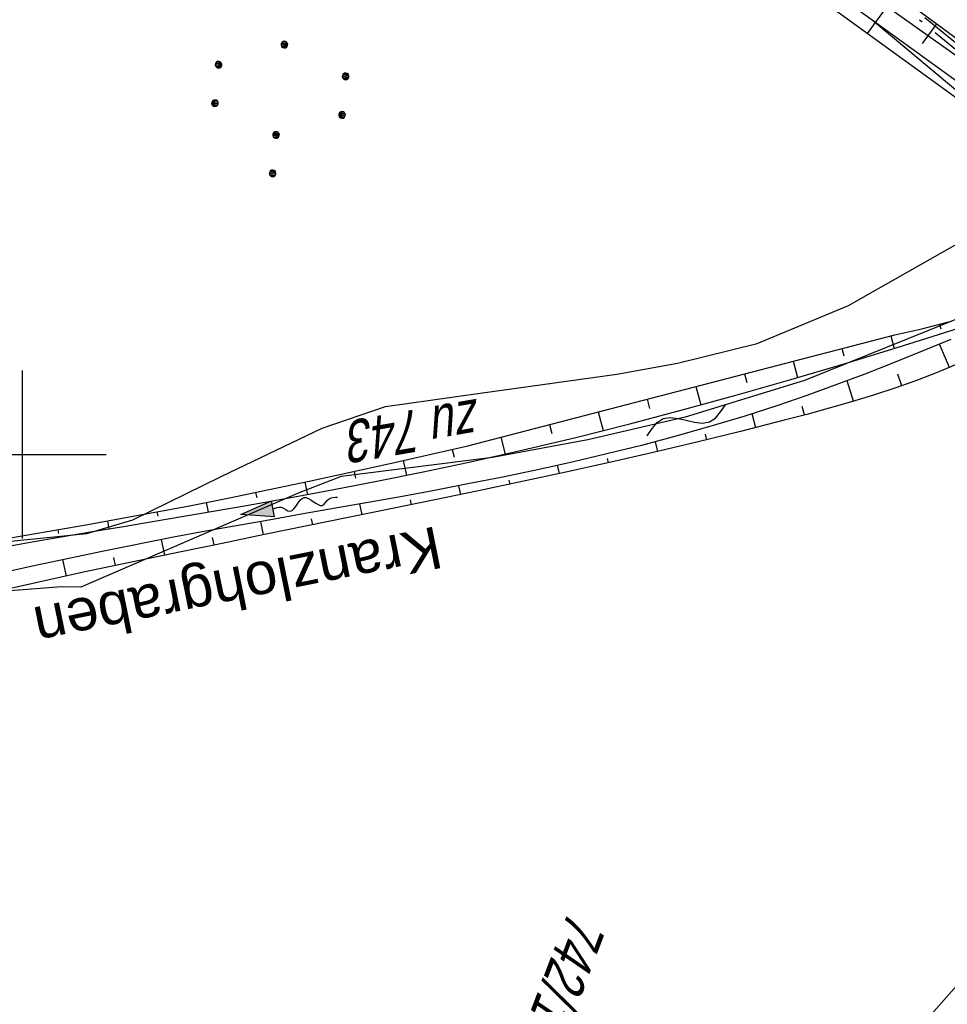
# Model space of a CAD drawing. Extents: x 508892 to 509489, y 458506 to 459473.
# Tile 48 of 63: x 509300 to 509355, y 459167 to 459226. Entities that reach past the tile are written whole.
import ezdxf

# ---------------------------------------------------------------- set-up
doc = ezdxf.new("R2010")
doc.units = 0
doc.header["$LTSCALE"] = 10
doc.header["$MEASUREMENT"] = 0
for name, pattern in [('ACAD_ISO13W100', [36, 12, -3, 12, -3, 0, -3, 0, -3]), ('ACAD_ISO14W100', [25.5, 12, -3, 0.5, -3, 0.5, -3, 0.5, -3]), ('LT00', [0]), ('LT08', [0.42, 0.2, -0.1, 0.02, -0.1])]:
    doc.linetypes.add(name, pattern=pattern)
doc.layers.get('0').update_dxf_attribs({"linetype": 'LT00'})
for name, color, linetype in [('--FLIEßRICHTPFEIL', 180, 'Continuous'), ('--WASSER_NUTZUNG', 180, 'Continuous'), ('DFK_FLUR_NR', 250, 'LT00'), ('DFK_KATASTER', 250, 'LT00'), ('DFK_NUTZUNG', 250, 'LT00'), ('GASLTG', 250, 'ACAD_ISO13W100'), ('GEWÄSSERNAME', 255, 'Continuous'), ('STROM_FREILTG', 80, 'STROMFREILEITUNG'), ('TELEKOM', 210, 'ACAD_ISO14W100'), ('V111_BOESCH', 250, 'LT00'), ('V111_BOSCHUNG', 250, 'LT00'), ('V111_GRABEN', 250, 'LT00'), ('V111_RASTER', 250, 'LT00')]:
    doc.layers.add(name, color=color, linetype=linetype)
doc.styles.add('Beschrift', font='ARIAL.TTF')
doc.styles.get("Standard").update_dxf_attribs({"font": 'ARIAL.TTF'})
doc.styles.add('Strom', font='txt-alt.shx')
doc.linetypes.add('STROMFREILEITUNG', pattern='A,12.7,-5.5,["xx",Strom,S=2.5,R=0,X=-2.6,Y=-0.85],-4.35', length=22.55)

# ---------------------------------------------------------------- blocks, each defined once
blk = doc.blocks.new('SYMB7251')
at = {"color": 0, "linetype": 'ByBlock'}
for points in [[(-0.25, 0), (-0.208333, 0.028889), (-0.166667, 0.051111), (-0.125, 0.06), (-0.083333, 0.051111), (-0.041667, 0.028889), (0, 0)], [(0, 0), (0.041667, -0.028889), (0.083333, -0.051111), (0.125, -0.06), (0.166667, -0.051111), (0.208333, -0.028889), (0.25, 0)]]:
    blk.add_lwpolyline(points, dxfattribs=at)
blk = doc.blocks.new('SYMB7110')
at = {"color": 0, "linetype": 'ByBlock'}
for p, q in [((-0.515, 0.392919), (-0.515, 0.367081)), ((-0.51, 0.362895), (-0.51, 0.397105)), ((-0.505, 0.399164), (-0.505, 0.360836)), ((-0.5, 0.360204), (-0.5, 0.399796)), ((-0.495, 0.399164), (-0.495, 0.360836)), ((-0.49, 0.362895), (-0.49, 0.397105)), ((-0.485, 0.392919), (-0.485, 0.367081)), ((-0.48, 0.379874), (-0.48, 0.380145)), ((-0.285, 0.392919), (-0.285, 0.367081)), ((-0.28, 0.362895), (-0.28, 0.397105)), ((-0.275, 0.399164), (-0.275, 0.360836)), ((-0.27, 0.360204), (-0.27, 0.399796)), ((-0.265, 0.399164), (-0.265, 0.360836)), ((-0.26, 0.362895), (-0.26, 0.397105)), ((-0.255, 0.392919), (-0.255, 0.367081)), ((-0.25, 0.379874), (-0.25, 0.380146)), ((0.255, 0.392919), (0.255, 0.367081)), ((0.26, 0.362895), (0.26, 0.397105)), ((0.265, 0.399164), (0.265, 0.360836)), ((0.27, 0.360204), (0.27, 0.399796)), ((0.275, 0.399164), (0.275, 0.360836)), ((0.28, 0.362895), (0.28, 0.397105)), ((0.285, 0.392919), (0.285, 0.367081)), ((0.29, 0.379874), (0.29, 0.380145)), ((0.485, 0.392919), (0.485, 0.367081)), ((0.49, 0.362895), (0.49, 0.397105)), ((0.495, 0.399164), (0.495, 0.360836)), ((0.5, 0.360204), (0.5, 0.399796)), ((0.505, 0.399164), (0.505, 0.360836)), ((0.51, 0.362895), (0.51, 0.397105)), ((0.515, 0.392919), (0.515, 0.367081)), ((0.52, 0.379874), (0.52, 0.380146)), ((-0.9, 0.012919), (-0.9, -0.012919)), ((-0.895, -0.017106), (-0.895, 0.017105)), ((-0.89, 0.019164), (-0.89, -0.019164)), ((-0.885, -0.019797), (-0.885, 0.019796)), ((-0.88, 0.019164), (-0.88, -0.019164)), ((-0.875, -0.017106), (-0.875, 0.017105)), ((-0.87, 0.012919), (-0.87, -0.012919)), ((-0.865, -0.000126), (-0.865, 0.000145)), ((-0.67, 0.012919), (-0.67, -0.012919)), ((-0.665, -0.017106), (-0.665, 0.017105)), ((-0.66, 0.019164), (-0.66, -0.019164)), ((-0.655, -0.019797), (-0.655, 0.019796)), ((-0.65, 0.019164), (-0.65, -0.019164)), ((-0.645, -0.017106), (-0.645, 0.017105)), ((-0.64, 0.012919), (-0.64, -0.012919)), ((-0.635, -0.000126), (-0.635, 0.000145)), ((-0.13, 0.012919), (-0.13, -0.012919)), ((-0.125, -0.017105), (-0.125, 0.017105)), ((-0.12, 0.019164), (-0.12, -0.019164)), ((-0.115, -0.019796), (-0.115, 0.019796)), ((-0.11, 0.019164), (-0.11, -0.019164)), ((-0.105, -0.017105), (-0.105, 0.017105)), ((-0.1, 0.012919), (-0.1, -0.012919)), ((-0.095, -0.000126), (-0.095, 0.000146)), ((0.1, 0.012919), (0.1, -0.012919)), ((0.105, -0.017105), (0.105, 0.017105)), ((0.11, 0.019164), (0.11, -0.019164)), ((0.115, -0.019796), (0.115, 0.019796)), ((0.12, 0.019164), (0.12, -0.019164)), ((0.125, -0.017105), (0.125, 0.017105)), ((0.13, 0.012919), (0.13, -0.012919)), ((0.135, -0.000126), (0.135, 0.000146)), ((0.64, 0.012919), (0.64, -0.012919)), ((0.645, -0.017105), (0.645, 0.017105)), ((0.65, 0.019164), (0.65, -0.019164)), ((0.655, -0.019796), (0.655, 0.019796)), ((0.66, 0.019164), (0.66, -0.019164)), ((0.665, -0.017105), (0.665, 0.017105)), ((0.67, 0.012919), (0.67, -0.012919)), ((0.675, -0.000126), (0.675, 0.000146)), ((0.87, 0.012919), (0.87, -0.012919)), ((0.875, -0.017105), (0.875, 0.017105)), ((0.88, 0.019164), (0.88, -0.019164)), ((0.885, -0.019796), (0.885, 0.019796)), ((0.89, 0.019164), (0.89, -0.019164)), ((0.895, -0.017105), (0.895, 0.017105)), ((0.9, 0.012919), (0.9, -0.012919)), ((0.905, -0.000126), (0.905, 0.000146)), ((-0.515, -0.367081), (-0.515, -0.392919)), ((-0.51, -0.397105), (-0.51, -0.362895)), ((-0.505, -0.360836), (-0.505, -0.399164)), ((-0.5, -0.399796), (-0.5, -0.360204)), ((-0.495, -0.360836), (-0.495, -0.399164)), ((-0.49, -0.397106), (-0.49, -0.362895)), ((-0.485, -0.367081), (-0.485, -0.392919)), ((-0.48, -0.380126), (-0.48, -0.379855)), ((-0.285, -0.367081), (-0.285, -0.392919)), ((-0.28, -0.397105), (-0.28, -0.362895)), ((-0.275, -0.360836), (-0.275, -0.399164)), ((-0.27, -0.399796), (-0.27, -0.360204)), ((-0.265, -0.360836), (-0.265, -0.399164)), ((-0.26, -0.397105), (-0.26, -0.362895)), ((-0.255, -0.367081), (-0.255, -0.392919)), ((-0.25, -0.380126), (-0.25, -0.379855)), ((0.255, -0.367081), (0.255, -0.392919)), ((0.26, -0.397105), (0.26, -0.362895)), ((0.265, -0.360836), (0.265, -0.399164)), ((0.27, -0.399796), (0.27, -0.360204)), ((0.275, -0.360836), (0.275, -0.399164)), ((0.28, -0.397105), (0.28, -0.362895)), ((0.285, -0.367081), (0.285, -0.392919)), ((0.29, -0.380126), (0.29, -0.379855)), ((0.485, -0.367081), (0.485, -0.392919)), ((0.49, -0.397105), (0.49, -0.362895)), ((0.495, -0.360836), (0.495, -0.399164)), ((0.5, -0.399796), (0.5, -0.360204)), ((0.505, -0.360836), (0.505, -0.399164)), ((0.51, -0.397105), (0.51, -0.362895)), ((0.515, -0.367081), (0.515, -0.392919)), ((0.52, -0.380126), (0.52, -0.379855))]:
    blk.add_line(p, q, dxfattribs=at)
for points in [[(-0.48, 0.38), (-0.481981, 0.388678), (-0.48753, 0.395637), (-0.49555, 0.399499), (-0.50445, 0.399499), (-0.51247, 0.395637), (-0.518019, 0.388678), (-0.52, 0.38), (-0.518019, 0.371322), (-0.51247, 0.364363), (-0.50445, 0.360501), (-0.49555, 0.360501), (-0.48753, 0.364363), (-0.481981, 0.371322), (-0.48, 0.38)], [(-0.25, 0.38), (-0.251981, 0.388678), (-0.25753, 0.395637), (-0.26555, 0.399499), (-0.27445, 0.399499), (-0.28247, 0.395637), (-0.288019, 0.388678), (-0.29, 0.38), (-0.288019, 0.371322), (-0.28247, 0.364363), (-0.27445, 0.360501), (-0.26555, 0.360501), (-0.25753, 0.364363), (-0.251981, 0.371322), (-0.25, 0.38)], [(0.29, 0.38), (0.288019, 0.388678), (0.28247, 0.395637), (0.27445, 0.399499), (0.26555, 0.399499), (0.25753, 0.395637), (0.251981, 0.388678), (0.25, 0.38), (0.251981, 0.371322), (0.25753, 0.364363), (0.26555, 0.360501), (0.27445, 0.360501), (0.28247, 0.364363), (0.288019, 0.371322), (0.29, 0.38)], [(0.52, 0.38), (0.518019, 0.388678), (0.51247, 0.395637), (0.50445, 0.399499), (0.495549, 0.399499), (0.48753, 0.395637), (0.481981, 0.388678), (0.48, 0.38), (0.481981, 0.371322), (0.48753, 0.364363), (0.495549, 0.360501), (0.50445, 0.360501), (0.51247, 0.364363), (0.518019, 0.371322), (0.52, 0.38)], [(-0.865, 0), (-0.866981, 0.008678), (-0.87253, 0.015637), (-0.88055, 0.019498), (-0.88945, 0.019498), (-0.89747, 0.015637), (-0.903019, 0.008678), (-0.905, 0)], [(-0.905, 0), (-0.903019, -0.008678), (-0.89747, -0.015637), (-0.88945, -0.019499), (-0.88055, -0.019499), (-0.87253, -0.015637), (-0.866981, -0.008678), (-0.865, 0)], [(-0.635, 0), (-0.636981, 0.008678), (-0.64253, 0.015637), (-0.65055, 0.019498), (-0.65945, 0.019498), (-0.66747, 0.015637), (-0.673019, 0.008678), (-0.675, 0)], [(-0.675, 0), (-0.673019, -0.008678), (-0.66747, -0.015637), (-0.65945, -0.019499), (-0.65055, -0.019499), (-0.64253, -0.015637), (-0.636981, -0.008678), (-0.635, 0)], [(-0.095, 0), (-0.096981, 0.008678), (-0.10253, 0.015637), (-0.11055, 0.019499), (-0.11945, 0.019499), (-0.12747, 0.015637), (-0.133019, 0.008678), (-0.135, 0)], [(-0.135, 0), (-0.133019, -0.008678), (-0.12747, -0.015637), (-0.11945, -0.019499), (-0.11055, -0.019499), (-0.10253, -0.015637), (-0.096981, -0.008678), (-0.095, 0)], [(0.135, 0), (0.133019, 0.008678), (0.12747, 0.015637), (0.11945, 0.019499), (0.11055, 0.019499), (0.10253, 0.015637), (0.096981, 0.008678), (0.095, 0)], [(0.095, 0), (0.096981, -0.008678), (0.10253, -0.015637), (0.11055, -0.019499), (0.11945, -0.019499), (0.12747, -0.015637), (0.133019, -0.008678), (0.135, 0)], [(0.675, 0), (0.673019, 0.008678), (0.66747, 0.015637), (0.65945, 0.019499), (0.65055, 0.019499), (0.64253, 0.015637), (0.636981, 0.008678), (0.635, 0)], [(0.635, 0), (0.636981, -0.008678), (0.64253, -0.015637), (0.65055, -0.019499), (0.65945, -0.019499), (0.66747, -0.015637), (0.673019, -0.008678), (0.675, 0)], [(0.905, 0), (0.903019, 0.008678), (0.89747, 0.015637), (0.88945, 0.019499), (0.88055, 0.019499), (0.87253, 0.015637), (0.866981, 0.008678), (0.865, 0)], [(0.865, 0), (0.866981, -0.008678), (0.87253, -0.015637), (0.88055, -0.019499), (0.88945, -0.019499), (0.89747, -0.015637), (0.903019, -0.008678), (0.905, 0)], [(-0.48, -0.38), (-0.481981, -0.371322), (-0.48753, -0.364363), (-0.49555, -0.360501), (-0.50445, -0.360501), (-0.51247, -0.364363), (-0.518019, -0.371322), (-0.52, -0.38), (-0.518019, -0.388678), (-0.51247, -0.395637), (-0.50445, -0.399499), (-0.49555, -0.399499), (-0.48753, -0.395637), (-0.481981, -0.388678), (-0.48, -0.38)], [(-0.25, -0.38), (-0.251981, -0.371322), (-0.25753, -0.364363), (-0.26555, -0.360501), (-0.27445, -0.360501), (-0.28247, -0.364363), (-0.288019, -0.371322), (-0.29, -0.38), (-0.288019, -0.388678), (-0.28247, -0.395637), (-0.27445, -0.399499), (-0.26555, -0.399499), (-0.25753, -0.395637), (-0.251981, -0.388678), (-0.25, -0.38)], [(0.29, -0.38), (0.288019, -0.371322), (0.28247, -0.364363), (0.27445, -0.360501), (0.26555, -0.360501), (0.25753, -0.364363), (0.251981, -0.371322), (0.25, -0.38), (0.251981, -0.388678), (0.25753, -0.395637), (0.26555, -0.399499), (0.27445, -0.399499), (0.28247, -0.395637), (0.288019, -0.388678), (0.29, -0.38)], [(0.52, -0.38), (0.518019, -0.371322), (0.51247, -0.364363), (0.50445, -0.360501), (0.495549, -0.360501), (0.48753, -0.364363), (0.481981, -0.371322), (0.48, -0.38), (0.481981, -0.388678), (0.48753, -0.395637), (0.495549, -0.399499), (0.50445, -0.399499), (0.51247, -0.395637), (0.518019, -0.388678), (0.52, -0.38)]]:
    blk.add_lwpolyline(points, dxfattribs=at)
blk = doc.blocks.new('FLIEßRICHTPFEIL')
at = {"layer": '--FLIEßRICHTPFEIL'}
blk.add_hatch(color=256, dxfattribs=at).paths.add_polyline_path([(-1.95, 0.4875), (-1.95, -0.4875), (0, 0)])
for p, q in [((-1.95, 0.4875), (-1.95, -0.4875)), ((-1.95, 0.4875), (0, 0)), ((0, 0), (-1.95, -0.4875))]:
    blk.add_line(p, q, dxfattribs=at)
at = {"layer": '--FLIEßRICHTPFEIL', "start_tangent": (-1, 0), "end_tangent": (-1, 0)}
blk.add_spline([(-1.95, 0), (-2.4375, 0), (-2.925, 0.325), (-3.4125, 0), (-3.9, -0.325), (-4.3875, 0), (-4.875, 0.325), (-5.3625, 0), (-5.85, 0)], degree=3, dxfattribs=at)

msp = doc.modelspace()

# ---------------------------------------------------------------- linework, layer by layer
at = {"layer": 'DFK_KATASTER'}
for p, q in [((509350.65, 459225.85), (509300.948, 459261.789)), ((509362.2, 459216.189), (509350.65, 459225.85)), ((509381.643, 459203.439), (509350.65, 459225.85)), ((509349.23, 459208.87), (509355.57, 459212.45)), ((509343.79, 459206.6), (509349.23, 459208.87)), ((509357.98, 459208.99), (509346.61, 459204.399)), ((509339.05, 459205.43), (509343.79, 459206.6)), ((509335.44, 459204.78), (509339.05, 459205.43)), ((509327.3, 459203.65), (509335.44, 459204.78)), ((509346.61, 459204.399), (509339.51, 459202.209)), ((509321.65, 459202.859), (509327.3, 459203.65)), ((509317.87, 459201.559), (509321.65, 459202.859)), ((509339.51, 459202.209), (509333.71, 459200.869)), ((509311.9, 459198.7), (509317.87, 459201.559)), ((509333.71, 459200.869), (509328.03, 459199.819)), ((509328.03, 459199.819), (509319.02, 459198.689)), ((509306.6, 459196.11), (509311.9, 459198.7)), ((509319.02, 459198.689), (509316.54, 459197.73)), ((509316.54, 459197.73), (509303.5, 459192.1)), ((509303.86, 459195.29), (509306.6, 459196.11)), ((509297.85, 459194.69), (509303.86, 459195.29)), ((509302.35, 459192.119), (509291, 459191.21)), ((509303.5, 459192.1), (509302.35, 459192.119))]:
    msp.add_line(p, q, dxfattribs=at)
at = {"layer": 'GASLTG', "ltscale": 0.05, "flags": 128}
msp.add_lwpolyline([(509204.678, 459308.643), (509215.293, 459304.023), (509223.884, 459300.419), (509239.689, 459293.631), (509252.781, 459287.527), (509284.465, 459272.471), (509295.382, 459267.736), (509312.38, 459256.172), (509334.001, 459240.645), (509351.802, 459227.539), (509353.784, 459226.01), (509361.074, 459220.065), (509364.996, 459217.291), (509368.29, 459214.221), (509370.885, 459211.854), (509372.499, 459210.587), (509373.736, 459209.743), (509374.083, 459209.728), (509374.611, 459210.135), (509376.548, 459212.407), (509378.208, 459214.895), (509379.656, 459216.041), (509384.219, 459212.596), (509391.896, 459206.581), (509407.304, 459195.616), (509419.149, 459187.519), (509419.217, 459187.474)], dxfattribs=at)
at = {"layer": 'GASLTG', "color": 80, "linetype": 'LT08', "flags": 128}
msp.add_lwpolyline([(509204.619, 459308.342), (509215.175, 459303.747), (509223.767, 459300.143), (509239.566, 459293.357), (509252.653, 459287.256), (509284.341, 459272.198), (509295.237, 459267.472), (509312.208, 459255.926), (509333.826, 459240.401), (509351.621, 459227.299), (509353.597, 459225.775), (509360.892, 459219.826), (509364.806, 459217.057), (509368.086, 459214), (509370.691, 459211.625), (509372.321, 459210.345), (509373.638, 459209.447), (509374.179, 459209.424), (509374.819, 459209.917), (509376.788, 459212.226), (509378.431, 459214.689), (509379.66, 459215.661), (509384.036, 459212.359), (509391.717, 459206.341), (509407.132, 459195.37), (509418.981, 459187.27), (509419.108, 459187.186)], dxfattribs=at)
at = {"layer": 'STROM_FREILTG', "ltscale": 0.05, "flags": 128}
msp.add_lwpolyline([(509219.609, 459016.399), (509319.758, 459127.703), (509383.535, 459199.914), (509430.123, 459216.242)], dxfattribs=at)
at = {"layer": 'TELEKOM', "ltscale": 0.05, "flags": 128}
msp.add_lwpolyline([(509248.747, 459368.272), (509251.72, 459342.048), (509321.701, 459308.134), (509309.935, 459283.324), (509300.503, 459263.064), (509328.869, 459242.782), (509351.182, 459226.911), (509380.924, 459205.782), (509415.573, 459181.225), (509416.59, 459180.544)], dxfattribs=at)
at = {"layer": 'V111_BOESCH'}
for points in [[(509359.195, 459218.639), (509338.54, 459233.625), (509336.91, 459234.716), (509335.282, 459235.809), (509333.659, 459236.908), (509332.043, 459238.016), (509330.438, 459239.135), (509328.845, 459240.268), (509327.267, 459241.418), (509325.707, 459242.588), (509324.166, 459243.781), (509322.648, 459245), (509321.156, 459246.247), (509319.69, 459247.525), (509318.255, 459248.838), (509317.162, 459249.882), (509316.086, 459250.945), (509315.024, 459252.024), (509313.973, 459253.116), (509312.93, 459254.217), (509311.894, 459255.325), (509310.859, 459256.436)], [(509360.876, 459220.939), (509340.527, 459235.874), (509337.926, 459237.729), (509335.324, 459239.581), (509332.719, 459241.431), (509330.11, 459243.274), (509327.497, 459245.111), (509324.877, 459246.938), (509322.25, 459248.754), (509319.614, 459250.558), (509317.431, 459252.036), (509315.244, 459253.507), (509313.052, 459254.972), (509310.859, 459256.436)]]:
    msp.add_lwpolyline(points, dxfattribs=at)
at = {"layer": 'V111_BOSCHUNG'}
for p, q in [((509352.064, 459227.406), (509350.352, 459225.056)), ((509354.483, 459225.631), (509353.631, 459224.462)), ((509354.663, 459207.742), (509354.744, 459207.475)), ((509351.749, 459207.065), (509351.95, 459206.31)), ((509355.256, 459205.175), (509354.658, 459206.566)), ((509348.846, 459206.309), (509348.962, 459205.871)), ((509345.943, 459205.553), (509346.202, 459204.579)), ((509343.04, 459204.796), (509343.179, 459204.273)), ((509352.409, 459204.087), (509352.168, 459204.773)), ((509349.524, 459203.164), (509349.153, 459204.385)), ((509340.136, 459204.04), (509340.428, 459202.945)), ((509337.233, 459203.284), (509337.382, 459202.726)), ((509334.33, 459202.528), (509334.625, 459201.421)), ((509343.706, 459201.592), (509343.494, 459202.419)), ((509346.616, 459202.348), (509346.479, 459202.857)), ((509331.427, 459201.772), (509331.569, 459201.238)), ((509340.789, 459200.868), (509340.707, 459201.21)), ((509328.53, 459201.018), (509328.782, 459200.019)), ((509337.869, 459200.174), (509337.732, 459200.756)), ((509325.626, 459200.295), (509325.737, 459199.832)), ((509322.705, 459199.64), (509322.904, 459198.754)), ((509334.942, 459199.504), (509334.883, 459199.765)), ((509319.776, 459198.991), (509319.868, 459198.581)), ((509332.011, 459198.857), (509331.902, 459199.35)), ((509316.847, 459198.356), (509317.008, 459197.615)), ((509329.077, 459198.226), (509329.024, 459198.475)), ((509313.913, 459197.737), (509313.982, 459197.409)), ((509326.139, 459197.61), (509326.03, 459198.137)), ((509310.977, 459197.143), (509311.09, 459196.566)), ((509320.262, 459196.403), (509320.128, 459197.049)), ((509323.201, 459197.003), (509323.141, 459197.292)), ((509308.033, 459196.576), (509308.082, 459196.321)), ((509305.083, 459196.041), (509305.168, 459195.573)), ((509314.382, 459195.208), (509314.217, 459196.009)), ((509317.322, 459195.805), (509317.247, 459196.167)), ((509302.128, 459195.527), (509302.169, 459195.301)), ((509308.505, 459194.001), (509308.313, 459194.929)), ((509311.443, 459194.607), (509311.353, 459195.044)), ((509302.638, 459192.758), (509302.428, 459193.743)), ((509305.568, 459193.385), (509305.469, 459193.868))]:
    msp.add_line(p, q, dxfattribs=at)
at = {"layer": 'V111_GRABEN'}
for points in [[(509298.387, 459194.884), (509300.229, 459195.201), (509302.071, 459195.518), (509303.913, 459195.836), (509305.754, 459196.16), (509307.593, 459196.494), (509309.974, 459196.946), (509312.351, 459197.417), (509314.725, 459197.906), (509317.095, 459198.409), (509319.463, 459198.923), (509321.829, 459199.445), (509324.194, 459199.973), (509326.558, 459200.504), (509351.988, 459207.127), (509353.596, 459207.469), (509355.185, 459207.887)], [(509298.631, 459194.443), (509300.481, 459194.776), (509302.333, 459195.096), (509304.187, 459195.409), (509306.042, 459195.718), (509307.897, 459196.026), (509310.572, 459196.477), (509313.245, 459196.939), (509315.913, 459197.415), (509318.579, 459197.908), (509321.239, 459198.421), (509323.895, 459198.957), (509326.545, 459199.52), (509329.775, 459200.247), (509332.997, 459201.016), (509336.209, 459201.824), (509339.413, 459202.669), (509342.607, 459203.548), (509345.793, 459204.459), (509348.97, 459205.4), (509352.139, 459206.368), (509354.211, 459207.015), (509356.28, 459207.671)], [(509355.324, 459206.842), (509353.622, 459206.141), (509351.915, 459205.453), (509350.202, 459204.783), (509348.482, 459204.134), (509346.754, 459203.51), (509345.016, 459202.913), (509343.005, 459202.264), (509340.981, 459201.654), (509338.945, 459201.081), (509336.899, 459200.54), (509334.844, 459200.03), (509332.781, 459199.547), (509330.712, 459199.09), (509328.638, 459198.655), (509326.559, 459198.24), (509324.478, 459197.841), (509322.545, 459197.484), (509320.612, 459197.135), (509318.678, 459196.793), (509316.744, 459196.453), (509314.811, 459196.114), (509312.878, 459195.771), (509310.948, 459195.422), (509309.019, 459195.064), (509304.764, 459194.229), (509300.519, 459193.333), (509296.285, 459192.376)], [(509355.882, 459205.444), (509354.623, 459204.913), (509353.343, 459204.421), (509352.046, 459203.962), (509350.734, 459203.534), (509349.411, 459203.13), (509348.079, 459202.748), (509346.743, 459202.382), (509345.406, 459202.029), (509342.796, 459201.362), (509340.191, 459200.724), (509337.591, 459200.109), (509334.993, 459199.516), (509332.396, 459198.94), (509329.799, 459198.38), (509327.199, 459197.831), (509324.596, 459197.29), (509322.064, 459196.77), (509319.529, 459196.254), (509316.991, 459195.738), (509314.452, 459195.222), (509311.912, 459194.704), (509309.373, 459194.181), (509306.517, 459193.585), (509303.664, 459192.98), (509300.814, 459192.361), (509297.969, 459191.727)]]:
    msp.add_lwpolyline(points, dxfattribs=at)
at = {"layer": 'V111_RASTER'}
for p, q in [((509300, 459205), (509300, 459195)), ((509295.001, 459200), (509305.001, 459200))]:
    msp.add_line(p, q, dxfattribs=at)

# ---------------------------------------------------------------- block references
at = {"layer": '--FLIEßRICHTPFEIL', "rotation": 190.2941240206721}
msp.add_blockref('FLIEßRICHTPFEIL', (509313.031, 459196.416), dxfattribs=at)
at = {"layer": '--WASSER_NUTZUNG', "xscale": 9.999999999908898, "yscale": 10.0000000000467, "zscale": 10, "rotation": 21.56794172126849}
msp.add_blockref('SYMB7251', (509339.573, 459202.03), dxfattribs=at)
at = {"layer": 'DFK_NUTZUNG', "xscale": 9.999999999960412, "yscale": 10, "zscale": 10, "rotation": 264.7377000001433}
msp.add_blockref('SYMB7110', (509315.736, 459225.542), dxfattribs=at)

# ---------------------------------------------------------------- texts
at = {"layer": 'DFK_FLUR_NR', "oblique": 13.754, "width": 0.75}
for s, rotation, p in [('zu 743', 189.7723, (509327.162, 459203.328)), ('742/15', 249.2379, (509332.593, 459172.939))]:
    msp.add_text(s, height=2.5, rotation=rotation, dxfattribs=at).set_placement(p)
at = {"layer": 'GEWÄSSERNAME', "insert": (509324.55, 459196.479), "char_height": 2.5, "attachment_point": 7, "rotation": 191.43564, "style": 'Beschrift'}
msp.add_mtext('Kranzlohgraben', dxfattribs=at)

doc.saveas('drawing.dxf')
